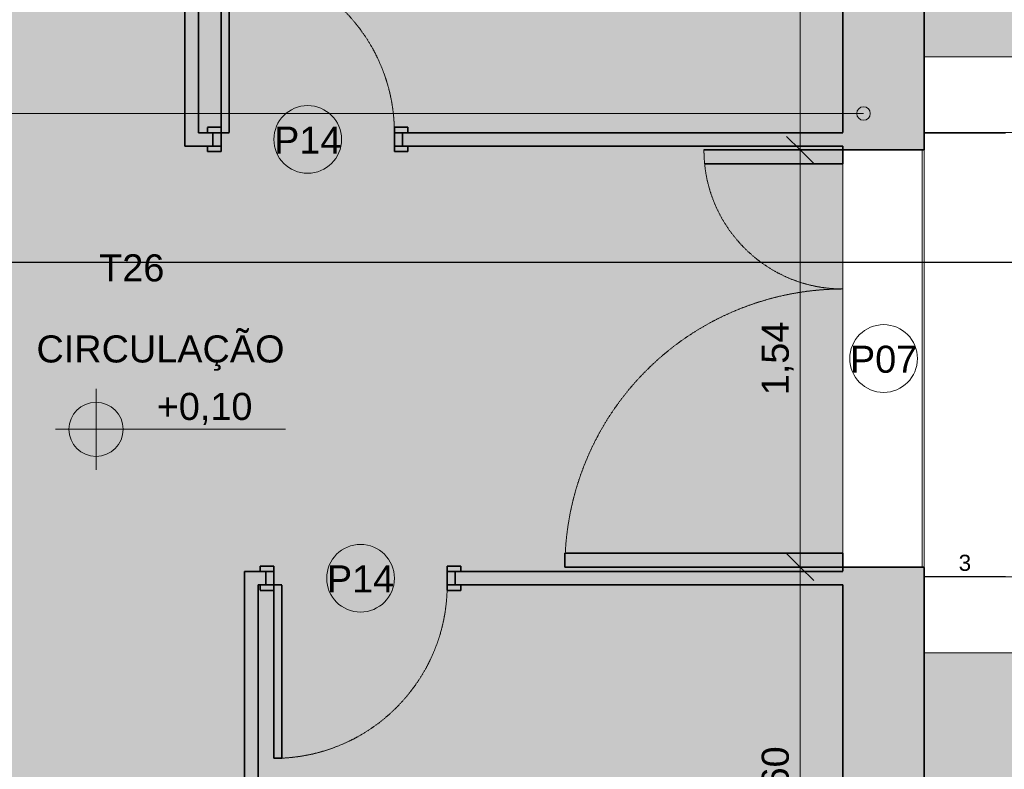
# Model space of a CAD drawing. Header units: millimetres. Extents: x -34717 to 9622, y -21919 to 4394.
# Tile 21 of 67: x -16101 to -12465, y -10604 to -7836. Entities that reach past the tile are written whole.
import ezdxf

# ---------------------------------------------------------------- set-up
doc = ezdxf.new("R2010")
doc.units = ezdxf.units.MM
doc.linetypes.add('_Tracejado médio', pattern=[4, 3, -1])
for name, color, linetype, lineweight in [('A-ANNO-DIMS', 211, 'Continuous', 9), ('A-ANNO-DIMS-50', 211, 'Continuous', 9), ('A-DOOR', 31, 'Continuous', 25), ('A-DOOR-FRAM', 31, 'Continuous', 25), ('A-DOOR-HDLN', 31, 'Continuous', 25), ('A-DOOR-IDEN', 31, 'Continuous', 9), ('A-FLOR', 192, 'Continuous', 25), ('A-FLOR-PATT', 8, 'Continuous', 25), ('A-GENM', 13, 'Continuous', 25), ('A-WALL', 113, 'Continuous', 25), ('A-WALL-PATT', 111, 'Continuous', 25), ('G-ANNO-DIMS', 111, 'Continuous', 9), ('G-ANNO-SYMB', 111, 'Continuous', 9), ('G-ANNO-TEXT', 231, 'Continuous', 9), ('I-WALL', 2, 'Continuous', 25), ('S-STRS', 31, 'Continuous', 25), ('S-STRS-ANNO', 31, 'Continuous', 18)]:
    doc.layers.add(name, color=color, linetype=linetype, lineweight=lineweight)
doc.styles.add('Arial_1', font='arial.ttf', dxfattribs={"height": 59.53125})
doc.styles.add('Arial_4', font='arial.ttf', dxfattribs={"height": 100})
doc.dimstyles.new('Diagonal_-_2_0mm_Arial', dxfattribs={"dimscale": 304.8, "dimtxt": 102.02594, "dimasz": 0.328084, "dimexe": 0.246063, "dimexo": 0.0625, "dimgap": 0.024606, "dimtad": 1, "dimlfac": 0.001, "dimrnd": 0.01, "dimzin": 0, "dimdsep": 46, "dimtxsty": 'Arial_4', "dimblk1": 'OBLIQUE', "dimblk2": 'OBLIQUE', "dimsah": 1, "dimcen": 0.09, "dimdle": 0.246063, "dimadec": 0, "dimazin": 0, "dimtfac": 1, "dimtdec": 4, "dimtix": 1, "dimtmove": 0, "dimatfit": 3, "dimfxl": 0.492126, "dimfxlon": 1, "dimtvp": 1, "dimtolj": 1, "dimtzin": 0, "dimarcsym": 2})

# ---------------------------------------------------------------- blocks, each defined once
blk = doc.blocks.new('PORTA - Simples - 0_70 x 2_10-3911891-PLANTA TÉRREO - MANTER _ DEMOLIR')
at = {"layer": 'A-DOOR-FRAM', "linetype": '_Tracejado médio', "lineweight": 18}
h = blk.add_hatch(color=21, dxfattribs=at)
h.paths.add_polyline_path([(380, 45), (350, 45), (350, 25), (400, 25), (400, 45)], flags=0)
h.paths.add_polyline_path([(-320, 45), (-340, 45), (-340, 25), (-290, 25), (-290, 45)], flags=0)
h = blk.add_hatch(color=21, dxfattribs=at)
h.paths.add_polyline_path([(-320, 25), (-320, -25), (-290, -25), (-290, 25)], flags=0)
h.paths.add_polyline_path([(380, 25), (350, 25), (350, -25), (380, -25)], flags=0)
h = blk.add_hatch(color=21, dxfattribs=at)
h.paths.add_polyline_path([(-320, -25), (-340, -25), (-340, -45), (-290, -45), (-290, -25)], flags=0)
h.paths.add_polyline_path([(400, -25), (350, -25), (350, -45), (400, -45)], flags=0)
at = {"layer": 'A-DOOR', "color": 30, "linetype": '_Tracejado médio', "lineweight": 35}
for p, q in [((350, 665), (320, 665)), ((320, 665), (320, 25)), ((350, 45), (350, 665)), ((320, 25), (350, 25))]:
    blk.add_line(p, q, dxfattribs=at)
at = {"layer": 'A-DOOR-FRAM', "color": 30, "linetype": '_Tracejado médio', "lineweight": 35}
for p, q in [((-290, 45), (-340, 45)), ((-340, 45), (-340, 25)), ((-290, 25), (-290, 45)), ((400, 45), (350, 45)), ((350, 45), (350, 25)), ((400, 25), (400, 45)), ((-290, 25), (-320, 25)), ((-320, 25), (-290, 25)), ((-290, -25), (-290, 25)), ((380, 25), (350, 25)), ((350, 25), (350, -25)), ((350, 25), (380, 25)), ((-340, -25), (-340, -45)), ((-320, -25), (-290, -25)), ((-290, -25), (-320, -25)), ((-290, -45), (-290, -25)), ((350, -25), (380, -25)), ((380, -25), (350, -25)), ((350, -25), (350, -45)), ((400, -45), (400, -25)), ((-340, -45), (-290, -45)), ((350, -45), (400, -45))]:
    blk.add_line(p, q, dxfattribs=at)
at = {"layer": 'A-DOOR-HDLN', "color": 40, "linetype": '_Tracejado médio', "lineweight": 18}
blk.add_arc((350, 25), 640, 90.1997, 180, dxfattribs=at)
blk = doc.blocks.new('PORTA - Simples - 0_70 x 2_10-3911888-PLANTA TÉRREO - MANTER _ DEMOLIR')
at = {"layer": 'A-DOOR-FRAM', "linetype": '_Tracejado médio', "lineweight": 18}
h = blk.add_hatch(color=21, dxfattribs=at)
h.paths.add_polyline_path([(-320, 45), (-340, 45), (-340, 25), (-290, 25), (-290, 45)], flags=0)
h.paths.add_polyline_path([(400, 45), (350, 45), (350, 25), (400, 25)], flags=0)
h = blk.add_hatch(color=21, dxfattribs=at)
h.paths.add_polyline_path([(-320, 25), (-320, -25), (-290, -25), (-290, 25)], flags=0)
h.paths.add_polyline_path([(350, 25), (350, -25), (380, -25), (380, 25)], flags=0)
h = blk.add_hatch(color=21, dxfattribs=at)
h.paths.add_polyline_path([(-320, -25), (-340, -25), (-340, -45), (-290, -45), (-290, -25)], flags=0)
h.paths.add_polyline_path([(380, -25), (350, -25), (350, -45), (400, -45), (400, -25)], flags=0)
at = {"layer": 'A-DOOR', "color": 30, "linetype": '_Tracejado médio', "lineweight": 35}
for p, q in [((320, -25), (350, -25)), ((320, -665), (320, -25)), ((350, -45), (350, -665)), ((350, -665), (320, -665))]:
    blk.add_line(p, q, dxfattribs=at)
at = {"layer": 'A-DOOR-FRAM', "color": 30, "linetype": '_Tracejado médio', "lineweight": 35}
for p, q in [((-340, 25), (-340, 45)), ((-340, 45), (-290, 45)), ((-290, 45), (-290, 25)), ((350, 25), (350, 45)), ((350, 45), (400, 45)), ((400, 45), (400, 25)), ((-320, 25), (-290, 25)), ((-290, 25), (-320, 25)), ((-290, 25), (-290, -25)), ((350, -25), (350, 25)), ((350, 25), (380, 25)), ((380, 25), (350, 25)), ((-340, -45), (-340, -25)), ((-290, -25), (-320, -25)), ((-320, -25), (-290, -25)), ((-290, -25), (-290, -45)), ((380, -25), (350, -25)), ((350, -25), (380, -25)), ((350, -45), (350, -25)), ((400, -25), (400, -45)), ((-290, -45), (-340, -45)), ((400, -45), (350, -45))]:
    blk.add_line(p, q, dxfattribs=at)
at = {"layer": 'A-DOOR-HDLN', "color": 40, "linetype": '_Tracejado médio', "lineweight": 18}
blk.add_arc((350, -25), 640, 180, 269.8003, dxfattribs=at)
blk = doc.blocks.new('Double_Flush_-_Unequal_2422 - 1_54-4025860-PLANTA TÉRREO - MANTER _ DEMOLIR')
at = {"layer": 'A-DOOR', "color": 30, "linetype": '_Tracejado médio', "lineweight": 35}
for p, q in [((-1066.8, 1176.7), (-1016, 1176.7)), ((-1066.8, 150), (-1066.8, 1176.7)), ((-1016, 150), (-1016, 1176.7)), ((422.4, 150), (422.4, 660.8)), ((473.2, 150), (473.2, 663.3)), ((-1066.8, 150), (-1016, 150)), ((473.2, 150), (422.4, 150))]:
    blk.add_line(p, q, dxfattribs=at)
at = {"layer": 'A-DOOR-HDLN', "color": 40, "linetype": '_Tracejado médio', "lineweight": 18}
for centre, radius, start, end in [((-1066.8, 150), 1026.7, 0, 90), ((473.2, 150), 513.3, 90, 180)]:
    blk.add_arc(centre, radius, start, end, dxfattribs=at)
blk = doc.blocks.new('Generic Models 2 - Generic Models 2-3017803-PLANTA TÉRREO - MANTER _ DEMOLIR')
at = {"layer": 'A-GENM', "lineweight": 18}
for p, q in [((-11381.2, -7913.5), (-11781.1, -7913.5)), ((-11781.1, -7913.5), (-11781.1, -8313.5)), ((-11781, -7913.5), (-11381.1, -7913.5)), ((-11381.2, -8313.5), (-11381.2, -7913.5)), ((-11381.1, -7913.5), (-11381.1, -8313.4)), ((-12761.1, -7973.4), (-11781.1, -7973.4)), ((-11781.1, -8253.4), (-12761.1, -8253.4)), ((-11781.1, -8313.5), (-11381.2, -8313.5)), ((-11381.2, -9833.5), (-11781.1, -9833.5)), ((-11781.1, -9833.5), (-11781.1, -10233.4)), ((-11381.2, -10233.4), (-11381.2, -9833.5)), ((-11381.1, -9833.5), (-11381.1, -10233.5)), ((-12761.1, -9893.5), (-11781.1, -9893.5)), ((-11781.1, -10173.5), (-12761.1, -10173.5)), ((-11781.1, -10233.4), (-11381.2, -10233.4)), ((-11381.1, -10233.5), (-11781, -10233.5))]:
    blk.add_line(p, q, dxfattribs=at)
blk = doc.blocks.new('DIMBLOCK70-PLANTA TÉRREO - MANTER _ DEMOLIR')
at = {"layer": 'A-ANNO-DIMS-50'}
for p, q in [((-13219.1, -9932.4), (-13219.1, -8242.4)), ((-13369.1, -8317.4), (-13144.1, -8317.4)), ((-13219.1, -8317.4), (-13369.1, -8317.4)), ((-13369.1, -9857.4), (-13144.1, -9857.4)), ((-13219.1, -9857.4), (-13369.1, -9857.4))]:
    blk.add_line(p, q, dxfattribs=at)
at = {"layer": 'A-ANNO-DIMS-50', "lineweight": 18}
for p, q in [((-13219.1, -8317.4), (-13269.1, -8267.4)), ((-13219.1, -8317.4), (-13169.1, -8367.4)), ((-13219.1, -9857.4), (-13269.1, -9807.4)), ((-13219.1, -9857.4), (-13169.1, -9907.4))]:
    blk.add_line(p, q, dxfattribs=at)
at = {"layer": 'A-ANNO-DIMS-50', "color": 0, "insert": (-13361.2, -9223.1), "char_height": 100, "width": 325.653, "attachment_point": 1, "rotation": 90, "line_spacing_factor": 0.941778, "style": 'Arial_4'}
blk.add_mtext('1,54', dxfattribs=at)
blk = doc.blocks.new('_Oblique')
at = {"color": 0, "linetype": 'ByBlock', "lineweight": -2}
blk.add_line((-0.5, -0.5), (0.5, 0.5), dxfattribs=at)
blk = doc.blocks.new('TAG-Porta - Ref_ Porta-2416850-PLANTA TÉRREO - MANTER _ DEMOLIR')
at = {"layer": 'A-DOOR-IDEN'}
blk.add_circle((0, 0), 2.5, dxfattribs=at)
blk = doc.blocks.new('Spot Elevations - Spot elevation - Planta-10655-PLANTA TÉRREO - MANTER _ DEMOLIR')
at = {"layer": 'G-ANNO-DIMS'}
h = blk.add_hatch(color=256, dxfattribs=at)
edge = h.paths.add_edge_path(flags=0)
edge.add_line((0, 0), (-2, 0))
edge.add_arc((0, 0), 2, 90, 180, ccw=False)
edge.add_line((0, 2), (0, 0))
h = blk.add_hatch(color=256, dxfattribs=at)
edge = h.paths.add_edge_path(flags=0)
edge.add_line((0, 0), (2, 0))
edge.add_arc((0, 0), 2, 270, 360, ccw=False)
edge.add_line((0, -2), (0, 0))
for p, q in [((0, -3), (0, 3)), ((-3, 0), (14, 0))]:
    blk.add_line(p, q, dxfattribs=at)
blk.add_circle((0, 0), 2, dxfattribs=at)
blk = doc.blocks.new('DIMBLOCK202-PLANTA TÉRREO - MANTER _ DEMOLIR')
at = {"layer": 'A-ANNO-DIMS-50', "lineweight": 18}
for p, q in [((-13219.1, -9857.4), (-13269.1, -9807.4)), ((-13219.1, -9857.4), (-13169.1, -9907.4)), ((-13219.1, -11453.5), (-13269.1, -11403.5)), ((-13219.1, -11453.5), (-13169.1, -11503.5))]:
    blk.add_line(p, q, dxfattribs=at)
at = {"layer": 'A-ANNO-DIMS-50'}
for p, q in [((-13219.1, -11453.5), (-13219.1, -9782.4)), ((-13369.1, -9857.4), (-13144.1, -9857.4)), ((-13219.1, -9857.4), (-13369.1, -9857.4)), ((-13069.1, -11453.5), (-13294.1, -11453.5)), ((-13219.1, -11453.5), (-13069.1, -11453.5))]:
    blk.add_line(p, q, dxfattribs=at)
at = {"layer": 'A-ANNO-DIMS-50', "color": 0, "insert": (-13361.2, -10791.1), "char_height": 100, "width": 325.653, "attachment_point": 1, "rotation": 90, "line_spacing_factor": 0.941778, "style": 'Arial_4'}
blk.add_mtext('1,60', dxfattribs=at)
blk = doc.blocks.new('DIMBLOCK203-PLANTA TÉRREO - MANTER _ DEMOLIR')
at = {"layer": 'A-ANNO-DIMS-50', "lineweight": 18}
for p, q in [((-13219.1, -6593.5), (-13269.1, -6543.5)), ((-13219.1, -6593.5), (-13169.1, -6643.5)), ((-13219.1, -8317.4), (-13269.1, -8267.4)), ((-13219.1, -8317.4), (-13169.1, -8367.4))]:
    blk.add_line(p, q, dxfattribs=at)
at = {"layer": 'A-ANNO-DIMS-50'}
for p, q in [((-13069.1, -6593.5), (-13294.1, -6593.5)), ((-13219.1, -8392.4), (-13219.1, -6593.5)), ((-13219.1, -6593.5), (-13069.1, -6593.5)), ((-13369.1, -8317.4), (-13144.1, -8317.4)), ((-13219.1, -8317.4), (-13369.1, -8317.4))]:
    blk.add_line(p, q, dxfattribs=at)
at = {"layer": 'A-ANNO-DIMS-50', "color": 0, "insert": (-13361.2, -7591.1), "char_height": 100, "width": 325.653, "attachment_point": 1, "rotation": 90, "line_spacing_factor": 0.941778, "style": 'Arial_4'}
blk.add_mtext('1,72', dxfattribs=at)

msp = doc.modelspace()

# ---------------------------------------------------------------- hatches: boundary and pattern name
at = {"layer": 'A-FLOR-PATT'}
h = msp.add_hatch(color=254, dxfattribs=at)
h.paths.add_polyline_path([(-13081.874, -17998.492), (-10621.115, -17998.492), (-10621.115, -16503.492), (-12051.115, -16503.492), (-12051.115, -16523.492), (-12101.115, -16523.492), (-12101.115, -16433.492), (-12051.115, -16433.492), (-12051.115, -16453.492), (-10621.115, -16453.492), (-10621.115, -15403.492), (-12801.115, -15403.492), (-12801.115, -16453.492), (-12791.115, -16453.492), (-12791.115, -16433.492), (-12741.115, -16433.492), (-12741.115, -16523.492), (-12791.115, -16523.492), (-12791.115, -16503.492), (-12851.115, -16503.492), (-12851.115, -16523.492), (-12901.115, -16523.492), (-12901.115, -16433.492), (-12851.115, -16433.492), (-12851.115, -12303.492), (-14526.115, -12303.492), (-14526.115, -16453.492), (-13591.115, -16453.492), (-13591.115, -16433.492), (-13541.115, -16433.492), (-13541.115, -16523.492), (-13591.115, -16523.492), (-13591.115, -16503.492), (-15251.115, -16503.492), (-15251.115, -12303.492), (-17066.115, -12303.492), (-17066.115, -14792.136), (-17691.115, -14792.136), (-17691.115, -17998.492), (-14346.603, -17998.492)], flags=0)
h.paths.add_polyline_path([(-26993.895, -17998.492), (-22181.115, -17998.492), (-22181.115, -16118.492), (-23291.115, -16118.492), (-23291.115, -16138.492), (-23341.115, -16138.492), (-23341.115, -16048.492), (-23291.115, -16048.492), (-23291.115, -16068.492), (-22181.115, -16068.492), (-22181.115, -12303.492), (-24051.115, -12303.492), (-24051.115, -16068.492), (-24031.115, -16068.492), (-24031.115, -16048.492), (-23981.115, -16048.492), (-23981.115, -16138.492), (-24031.115, -16138.492), (-24031.115, -16118.492), (-24079.615, -16118.492), (-24079.615, -16138.492), (-24129.615, -16138.492), (-24129.615, -16048.492), (-24101.115, -16048.492), (-24101.115, -12303.492), (-27281.115, -12303.492), (-27281.115, -16068.492), (-24819.615, -16068.492), (-24819.615, -16048.492), (-24769.615, -16048.492), (-24769.615, -16138.492), (-24819.615, -16138.492), (-24819.615, -16118.492), (-27281.115, -16118.492), (-27281.115, -16115.021), (-27481.115, -16115.384), (-27481.115, -16145.021), (-27581.115, -16145.021), (-27581.115, -17205.021), (-27481.115, -17205.021), (-27481.115, -17235.021), (-27281.115, -17235.021), (-27281.115, -17998.492)], flags=0)
h.paths.add_polyline_path([(-27631.115, -17998.492), (-27631.115, -12928.492), (-29721.115, -12928.492), (-29721.115, -17998.492), (-28258.624, -17998.492)], flags=0)
h.paths.add_polyline_path([(-6771.115, -17998.492), (-6771.115, -16603.492), (-7891.115, -16603.492), (-7891.115, -16453.492), (-7921.115, -16453.492), (-7921.115, -16353.492), (-9051.115, -16353.492), (-9051.115, -16453.492), (-9081.115, -16453.492), (-9081.115, -16603.492), (-10471.115, -16603.492), (-10471.115, -16633.492), (-10571.115, -16633.492), (-10571.115, -17923.492), (-10471.115, -17923.492), (-10471.115, -17953.492), (-10271.115, -17953.492), (-10271.115, -17998.492), (-7908.579, -17998.492)], flags=0)
h.paths.add_polyline_path([(-18041.115, -17998.492), (-18041.115, -17883.366), (-17841.115, -17883.003), (-17841.115, -17853.366), (-17741.115, -17853.366), (-17741.115, -16633.366), (-17841.115, -16633.366), (-17841.115, -16603.366), (-18041.115, -16603.366), (-18041.115, -14893.492), (-20173.538, -14893.492), (-20173.538, -14913.492), (-20223.538, -14913.492), (-20223.538, -14823.492), (-20173.538, -14823.492), (-20173.538, -14843.492), (-18041.115, -14843.492), (-18041.115, -12303.492), (-21831.115, -12303.492), (-21831.115, -14843.492), (-20890.538, -14843.492), (-20890.538, -14823.492), (-20840.538, -14823.492), (-20840.538, -14913.492), (-20890.538, -14913.492), (-20890.538, -14893.492), (-21831.115, -14893.492), (-21831.115, -16613.366), (-22031.115, -16613.728), (-22031.115, -16643.366), (-22131.115, -16643.366), (-22131.115, -17863.366), (-22031.115, -17863.366), (-22031.115, -17893.366), (-21831.115, -17893.366), (-21831.115, -17998.492), (-18140.791, -17998.492)], flags=0)
h.paths.add_polyline_path([(-10621.115, -15353.492), (-10621.115, -12303.492), (-12801.115, -12303.492), (-12801.115, -15353.492), (-11330.417, -15353.492)], flags=0)
h.paths.add_polyline_path([(-15611.332, -12253.492), (-15396.115, -12253.492), (-15396.115, -12153.492), (-15366.115, -12153.492), (-15366.115, -11953.492), (-15271.115, -11953.492), (-15271.115, -9873.492), (-15212.615, -9873.492), (-15212.615, -9853.492), (-15162.615, -9853.492), (-15162.615, -9943.492), (-15212.615, -9943.492), (-15212.615, -9923.492), (-15221.115, -9923.492), (-15221.115, -11953.492), (-13061.115, -11953.492), (-13061.115, -9923.492), (-14472.615, -9923.492), (-14472.615, -9943.492), (-14522.615, -9943.492), (-14522.615, -9853.492), (-14472.615, -9853.492), (-14472.615, -9873.492), (-13061.115, -9873.492), (-13061.115, -8303.492), (-14667.615, -8303.492), (-14667.615, -8323.492), (-14717.615, -8323.492), (-14717.615, -8233.492), (-14667.615, -8233.492), (-14667.615, -8253.492), (-13061.115, -8253.492), (-13061.115, -6093.492), (-15441.115, -6093.492), (-15441.115, -8253.492), (-15407.615, -8253.492), (-15407.615, -8233.492), (-15357.615, -8233.492), (-15357.615, -8323.492), (-15407.615, -8323.492), (-15407.615, -8303.492), (-15491.115, -8303.492), (-15491.115, -6113.492), (-15531.115, -6113.492), (-15531.115, -5753.492), (-15461.115, -5753.492), (-15461.115, -5773.492), (-12811.115, -5773.492), (-12811.115, -4113.492), (-11883.115, -4113.492), (-11883.115, -4093.492), (-11833.115, -4093.492), (-11833.115, -4183.492), (-11883.115, -4183.492), (-11883.115, -4163.492), (-12761.115, -4163.492), (-12761.115, -5773.492), (-10351.115, -5773.492), (-10351.115, -4163.492), (-11166.115, -4163.492), (-11166.115, -4183.492), (-11216.115, -4183.492), (-11216.115, -4093.492), (-11166.115, -4093.492), (-11166.115, -4113.492), (-10351.115, -4113.492), (-10351.115, -2259.153), (-10976.115, -2259.153), (-10976.115, -868.492), (-14966.115, -868.492), (-14966.115, -2868.492), (-16346.115, -2868.492), (-16346.115, -868.492), (-18131.115, -868.492), (-18131.115, -2868.492), (-19234.115, -2868.492), (-19234.115, -2888.492), (-19284.115, -2888.492), (-19284.115, -2798.492), (-19234.115, -2798.492), (-19234.115, -2818.492), (-18181.115, -2818.492), (-18181.115, -868.492), (-19981.115, -868.492), (-19981.115, -2818.492), (-19951.115, -2818.492), (-19951.115, -2798.492), (-19901.115, -2798.492), (-19901.115, -2888.492), (-19951.115, -2888.492), (-19951.115, -2868.492), (-20031.115, -2868.492), (-20031.115, -1568.492), (-20931.115, -1568.492), (-20931.115, -5073.492), (-16426.115, -5073.492), (-16426.115, -5773.492), (-16421.115, -5773.492), (-16421.115, -5753.492), (-16351.115, -5753.492), (-16351.115, -6113.492), (-16421.115, -6113.492), (-16421.115, -6093.492), (-16551.115, -6093.492), (-16551.115, -8283.366), (-16531.115, -8283.366), (-16531.115, -8333.366), (-16621.115, -8333.366), (-16621.115, -8283.366), (-16601.115, -8283.366), (-16601.115, -6093.492), (-18846.115, -6093.492), (-18846.115, -11953.492), (-16601.115, -11953.492), (-16601.115, -9824.888), (-16621.115, -9824.888), (-16621.115, -9774.888), (-16531.115, -9774.888), (-16531.115, -9824.888), (-16551.115, -9824.888), (-16551.115, -11953.492), (-16526.115, -11953.492), (-16525.753, -12153.492), (-16496.115, -12153.492), (-16496.115, -12253.492)], flags=0)
h.paths.add_polyline_path([(-16601.115, -9134.888), (-16621.115, -9134.888), (-16621.115, -9084.888), (-16601.115, -9084.888), (-16601.115, -9083.492), (-18806.115, -9083.492), (-18806.115, -9033.492), (-16601.115, -9033.492), (-16601.115, -9023.366), (-16621.115, -9023.366), (-16621.115, -8973.366), (-16531.115, -8973.366), (-16531.115, -9023.366), (-16551.115, -9023.366), (-16551.115, -9084.888), (-16531.115, -9084.888), (-16531.115, -9134.888), (-16551.115, -9134.888)], flags=0)
at = {"layer": 'A-FLOR-PATT', "lineweight": 18}
h = msp.add_hatch(color=41, dxfattribs=at)
h.paths.add_polyline_path([(-10489.41, -11582.492), (-10489.41, -11582.488), (-10489.41, -11577.529)], flags=0)
h.paths.add_polyline_path([(-10448.943, -11582.492), (-10448.943, -11582.494), (-10448.346, -11582.493)], flags=0)
h.paths.add_polyline_path([(-10370.729, -11633.492), (-10370.896, -11632.492), (-10368.769, -11632.744)], flags=0)
h.paths.add_polyline_path([(-6934.808, -11953.492), (-6829.796, -11953.492), (-6832.316, -11951.579), (-6834.721, -11948.051), (-6835.909, -11943.959), (-6836.065, -11933.059), (-6835.909, -10402.772), (-6834.721, -10398.68), (-6832.316, -10395.152), (-6828.588, -10392.322), (-6823.599, -10390.285), (-6817.625, -10389.073), (-6811.115, -10388.673), (-6771.115, -10388.673), (-6771.115, -8923.464), (-6817.625, -8923.064), (-6823.599, -8921.852), (-6828.588, -8919.815), (-6832.316, -8916.984), (-6834.721, -8913.457), (-6835.909, -8909.364), (-6836.065, -8898.464), (-6835.909, -7368.178), (-6834.721, -7364.086), (-6832.316, -7360.558), (-6828.588, -7357.728), (-6823.599, -7355.691), (-6817.625, -7354.478), (-6811.115, -7354.078), (-6771.115, -7354.078), (-6771.115, -6093.492), (-7488.967, -6093.492), (-7488.967, -7053.492), (-9281.115, -7053.492), (-9281.115, -6093.492), (-12761.115, -6093.492), (-12761.115, -7973.441), (-11781.115, -7973.441), (-11781.013, -7913.492), (-11381.115, -7913.492), (-11381.217, -8313.492), (-11781.115, -8313.492), (-11781.115, -8253.441), (-12761.115, -8253.492), (-12761.115, -8254.758), (-11861.115, -8254.758), (-11861.115, -9892.324), (-12761.115, -9892.324), (-12761.115, -9893.543), (-11781.115, -9893.543), (-11781.115, -9833.492), (-11381.115, -9833.543), (-11381.217, -10233.492), (-11781.115, -10233.441), (-11781.115, -10173.543), (-12761.115, -10173.543), (-12761.115, -11888.542), (-11329.693, -11888.698), (-11325.6, -11889.886), (-11322.073, -11892.291), (-11319.243, -11896.019), (-11317.205, -11901.008), (-11315.993, -11906.982), (-11315.593, -11913.492), (-11315.593, -11953.492), (-11196.115, -11953.492), (-11196.115, -11633.492), (-10860.822, -11633.492), (-10860.289, -11632.51), (-10858.707, -11632.778), (-10858.369, -11632.778), (-10857.115, -11632.496), (-10857.417, -11626.349), (-10860.822, -11626.349), (-10860.289, -11625.367), (-10858.707, -11625.635), (-10858.369, -11625.635), (-10857.115, -11625.353), (-10857.417, -11619.206), (-10860.822, -11619.206), (-10860.289, -11618.224), (-10858.707, -11618.493), (-10858.369, -11618.493), (-10857.115, -11618.21), (-10857.417, -11612.063), (-10860.822, -11612.063), (-10860.289, -11611.081), (-10858.707, -11611.35), (-10858.369, -11611.35), (-10857.115, -11611.067), (-10857.417, -11604.92), (-10860.822, -11604.92), (-10860.289, -11603.939), (-10858.707, -11604.207), (-10858.369, -11604.207), (-10857.115, -11603.924), (-10857.417, -11597.777), (-10860.822, -11597.777), (-10860.289, -11596.796), (-10858.695, -11597.107), (-10858.369, -11597.064), (-10857.115, -11596.782), (-10857.417, -11590.634), (-10860.822, -11590.634), (-10860.289, -11589.653), (-10858.707, -11589.921), (-10858.369, -11589.921), (-10857.115, -11589.639), (-10856.57, -11585.492), (-10856.115, -11585.492), (-10856.57, -11583.492), (-10860.822, -11583.492), (-10860.289, -11582.51), (-10858.707, -11582.778), (-10858.369, -11582.778), (-10848.979, -11582.51), (-10848.845, -11582.706), (-10804.481, -11582.494), (-10541.944, -11582.492), (-10371.983, -11582.619), (-10372.059, -11583.492), (-10376.115, -11583.55), (-10375.569, -11585.492), (-10375.115, -11585.492), (-10374.962, -11589.754), (-10371.983, -11589.762), (-10372.059, -11590.634), (-10375.115, -11590.634), (-10374.962, -11596.897), (-10371.85, -11597.107), (-10372.059, -11597.777), (-10375.115, -11597.777), (-10374.962, -11604.04), (-10371.983, -11604.048), (-10372.059, -11604.92), (-10375.115, -11604.92), (-10374.962, -11611.183), (-10371.983, -11611.191), (-10372.059, -11612.063), (-10375.115, -11612.063), (-10374.962, -11618.325), (-10371.983, -11618.334), (-10372.059, -11619.206), (-10375.115, -11619.206), (-10374.962, -11625.468), (-10371.983, -11625.477), (-10372.059, -11626.349), (-10375.115, -11626.349), (-10374.962, -11632.611), (-10371.983, -11632.619), (-10370.729, -11633.492), (-10326.115, -11633.492), (-10326.115, -11953.492), (-9274.501, -11953.492), (-9274.101, -11906.982), (-9272.888, -11901.008), (-9270.851, -11896.019), (-9268.021, -11892.291), (-9264.493, -11889.886), (-9260.401, -11888.698), (-9249.501, -11888.542), (-9056.115, -11888.542), (-9056.115, -11053.492), (-7859.808, -11053.492), (-7859.808, -11888.542), (-7719.215, -11888.698), (-7715.123, -11889.886), (-7711.595, -11892.291), (-7708.765, -11896.019), (-7706.727, -11901.008), (-7705.515, -11906.982), (-7705.115, -11913.492), (-7705.115, -11953.492), (-7460.931, -11953.321), (-7462.137, -11952.822), (-7464.467, -11949.786), (-7464.637, -11948.492), (-7464.637, -11517.28), (-7463.568, -11507.529), (-7460.411, -11498.241), (-7455.317, -11489.858), (-7448.527, -11482.778), (-7440.364, -11477.338), (-7431.216, -11473.796), (-7354.997, -11457.002), (-7277.61, -11446.876), (-7199.637, -11443.492), (-7121.664, -11446.876), (-7044.277, -11457.002), (-6968.058, -11473.796), (-6958.91, -11477.338), (-6950.748, -11482.778), (-6943.958, -11489.858), (-6938.863, -11498.241), (-6935.706, -11507.529), (-6934.637, -11517.28), (-6934.808, -11949.786), (-6937.137, -11952.822), (-6937.651, -11953.492)], flags=0)
h.paths.add_polyline_path([(-10861.501, -11633.492), (-10862.955, -11632.636), (-10861.429, -11632.636)], flags=0)
h.paths.add_polyline_path([(-10370.729, -11626.349), (-10370.896, -11625.349), (-10368.769, -11625.601)], flags=0)
h.paths.add_polyline_path([(-10861.501, -11626.349), (-10862.955, -11625.493), (-10861.417, -11625.349), (-10861.453, -11625.773)], flags=0)
h.paths.add_polyline_path([(-10370.729, -11619.206), (-10370.896, -11618.206), (-10368.769, -11618.459)], flags=0)
h.paths.add_polyline_path([(-10861.501, -11619.206), (-10862.955, -11618.35), (-10861.417, -11618.206), (-10861.453, -11618.63)], flags=0)
h.paths.add_polyline_path([(-10861.501, -11612.063), (-10862.955, -11611.208), (-10861.429, -11611.208)], flags=0)
h.paths.add_polyline_path([(-10370.729, -11612.063), (-10370.896, -11611.063), (-10368.769, -11611.316)], flags=0)
h.paths.add_polyline_path([(-10861.501, -11604.92), (-10862.955, -11604.065), (-10861.417, -11603.921), (-10861.453, -11604.345)], flags=0)
h.paths.add_polyline_path([(-10370.729, -11604.92), (-10370.896, -11603.92), (-10368.769, -11604.173)], flags=0)
h.paths.add_polyline_path([(-10370.729, -11597.777), (-10370.896, -11596.777), (-10368.971, -11597.107)], flags=0)
h.paths.add_polyline_path([(-10861.501, -11597.777), (-10862.955, -11596.922), (-10861.453, -11597.202)], flags=0)
h.paths.add_polyline_path([(-10370.729, -11590.634), (-10370.896, -11589.635), (-10368.769, -11589.887)], flags=0)
h.paths.add_polyline_path([(-10861.501, -11590.634), (-10862.955, -11589.779), (-10861.417, -11589.635), (-10861.453, -11590.059)], flags=0)
h.paths.add_polyline_path([(-10615.115, -11585.492), (-10595.609, -11585.492), (-10596.171, -11583.492), (-10615.115, -11583.996), (-10615.115, -11584.895)], flags=0)
h.paths.add_polyline_path([(-10617.115, -11585.492), (-10617.115, -11583.492), (-10636.621, -11583.855), (-10636.621, -11585.492), (-10631.461, -11585.492)], flags=0)
h.paths.add_polyline_path([(-10861.501, -11583.492), (-10862.955, -11582.636), (-10861.429, -11582.636)], flags=0)
h.paths.add_polyline_path([(-10370.729, -11583.492), (-10370.896, -11582.492), (-10368.769, -11582.744)], flags=0)
at = {"layer": 'A-WALL-PATT', "lineweight": 18}
for points in [[(-15441.115, -8303.492), (-15441.115, -6093.492), (-15491.115, -6093.492), (-15491.115, -8303.492)], [(-15271.115, -11953.492), (-15221.115, -11953.492), (-15221.115, -9873.492), (-15271.115, -9873.492), (-15271.115, -10986.484)]]:
    msp.add_hatch(color=21, dxfattribs=at).paths.add_polyline_path(points, flags=0)
h = msp.add_hatch(color=21, dxfattribs=at)
h.paths.add_polyline_path([(-13061.115, -11453.492), (-12761.115, -11453.492), (-12761.115, -9857.366), (-13061.115, -9857.366), (-13061.115, -10986.484)], flags=0)
h.paths.add_polyline_path([(-13061.115, -8317.366), (-12761.115, -8317.366), (-12761.115, -6593.492), (-13061.115, -6593.492), (-13061.115, -8303.492)], flags=0)
h = msp.add_hatch(color=21, dxfattribs=at)
h.paths.add_polyline_path([(-13061.115, -8303.492), (-13061.115, -8253.492), (-14687.615, -8253.492), (-14687.615, -8303.492), (-13081.874, -8303.492)], flags=0)
h.paths.add_polyline_path([(-15441.115, -8303.492), (-15387.615, -8303.492), (-15387.615, -8253.492), (-15441.115, -8253.492)], flags=0)
h = msp.add_hatch(color=21, dxfattribs=at)
h.paths.add_polyline_path([(-13061.115, -9923.492), (-13061.115, -9873.492), (-14492.615, -9873.492), (-14492.615, -9923.492), (-13081.874, -9923.492)], flags=0)
h.paths.add_polyline_path([(-15192.615, -9923.492), (-15192.615, -9873.492), (-15221.115, -9873.492), (-15221.115, -9923.492)], flags=0)
at = {"layer": 'G-ANNO-TEXT'}
h = msp.add_hatch(color=7, dxfattribs=at)
edge = h.paths.add_edge_path(flags=0)
edge.add_arc((-12985.115, -8182.618), 25, 0, 360)

# ---------------------------------------------------------------- linework, layer by layer
at = {"layer": 'A-FLOR', "color": 40, "linetype": '_Tracejado médio', "lineweight": 18}
msp.add_line((-13061.115, -9857.366), (-13061.115, -8317.366), dxfattribs=at)
at = {"layer": 'A-WALL', "color": 30, "linetype": '_Tracejado médio', "lineweight": 35}
for p, q in [((-13061.115, -6593.492), (-13061.115, -8253.492)), ((-12761.115, -8317.366), (-12761.115, -6593.492)), ((-13061.115, -8303.492), (-13061.115, -8317.366)), ((-13061.115, -8317.366), (-12761.115, -8317.366)), ((-13061.115, -9857.366), (-13061.115, -9873.492)), ((-12761.115, -9857.366), (-13061.115, -9857.366)), ((-12761.115, -11453.492), (-12761.115, -9857.366)), ((-13061.115, -9923.492), (-13061.115, -11453.492))]:
    msp.add_line(p, q, dxfattribs=at)
at = {"layer": 'A-WALL', "lineweight": 18}
for p, q in [((-12768.45, -8317.366), (-12768.45, -9857.366)), ((-12761.115, -8317.366), (-12761.115, -9857.366))]:
    msp.add_line(p, q, dxfattribs=at)
at = {"layer": 'G-ANNO-SYMB', "lineweight": 25}
msp.add_line((6430.214, -8732.566), (-33917.121, -8732.566), dxfattribs=at)
at = {"layer": 'G-ANNO-TEXT', "color": 7}
msp.add_line((-12985.115, -8182.618), (-32084.754, -8182.618), dxfattribs=at)
msp.add_circle((-12985.115, -8182.618), 25, dxfattribs=at)
at = {"layer": 'I-WALL', "color": 30, "linetype": '_Tracejado médio', "lineweight": 35}
for p, q in [((-15491.115, -6093.492), (-15491.115, -8303.492)), ((-15441.115, -8253.492), (-15441.115, -6093.492)), ((-15387.615, -8253.492), (-15441.115, -8253.492)), ((-15387.615, -8303.492), (-15387.615, -8253.492)), ((-13061.115, -8253.492), (-14687.615, -8253.492)), ((-14687.615, -8253.492), (-14687.615, -8303.492)), ((-15491.115, -8303.492), (-15387.615, -8303.492)), ((-14687.615, -8303.492), (-13061.115, -8303.492)), ((-15192.615, -9873.492), (-15271.115, -9873.492)), ((-15271.115, -9873.492), (-15271.115, -11953.492)), ((-15192.615, -9923.492), (-15192.615, -9873.492)), ((-13061.115, -9873.492), (-14492.615, -9873.492)), ((-14492.615, -9873.492), (-14492.615, -9923.492)), ((-15221.115, -9923.492), (-15192.615, -9923.492)), ((-15221.115, -11953.492), (-15221.115, -9923.492)), ((-14492.615, -9923.492), (-13061.115, -9923.492))]:
    msp.add_line(p, q, dxfattribs=at)
at = {"layer": 'S-STRS', "lineweight": 18}
for p, q in [((-12461.115, -8254.758), (-12761.115, -8254.758)), ((-12761.115, -8317.366), (-12761.115, -9857.366)), ((-12761.115, -9892.324), (-12461.115, -9892.324))]:
    msp.add_line(p, q, dxfattribs=at)

# ---------------------------------------------------------------- block references
at = {"layer": 'A-DOOR', "color": 40, "linetype": '_Tracejado médio', "lineweight": 18}
for name, p, rotation in [('PORTA - Simples - 0_70 x 2_10-3911888-PLANTA TÉRREO - MANTER _ DEMOLIR', (-15007.615, -8278.492), 180), ('Double_Flush_-_Unequal_2422 - 1_54-4025860-PLANTA TÉRREO - MANTER _ DEMOLIR', (-12911.115, -8790.566), 89.99999999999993), ('PORTA - Simples - 0_70 x 2_10-3911891-PLANTA TÉRREO - MANTER _ DEMOLIR', (-14812.615, -9898.492), 180)]:
    msp.add_blockref(name, p, dxfattribs=dict(at, rotation=rotation))
at = {"layer": 'A-DOOR-IDEN', "xscale": 49.99999999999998, "yscale": 49.99999999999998, "zscale": 49.99999999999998}
for p in [(-15037.615, -8278.492), (-12911.115, -9087.366), (-14842.615, -9898.492)]:
    msp.add_blockref('TAG-Porta - Ref_ Porta-2416850-PLANTA TÉRREO - MANTER _ DEMOLIR', p, dxfattribs=at)
at = {"layer": 'A-GENM', "lineweight": 18}
msp.add_blockref('Generic Models 2 - Generic Models 2-3017803-PLANTA TÉRREO - MANTER _ DEMOLIR', (0, 0), dxfattribs=at)
at = {"layer": 'G-ANNO-DIMS', "xscale": 49.99999999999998, "yscale": 49.99999999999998, "zscale": 49.99999999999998}
msp.add_blockref('Spot Elevations - Spot elevation - Planta-10655-PLANTA TÉRREO - MANTER _ DEMOLIR', (-15819.168, -9348.757), dxfattribs=at)

# ---------------------------------------------------------------- texts
at = {"layer": 'A-DOOR-IDEN', "char_height": 100, "width": 308.64969, "attachment_point": 1, "style": 'Arial_4'}
for s, insert in [('P14', (-15161.839, -8231.146)), ('P07', (-13035.339, -9040.02)), ('P14', (-14966.839, -9851.146))]:
    msp.add_mtext(s, dxfattribs=dict(at, insert=insert))
at = {"layer": 'G-ANNO-DIMS', "insert": (-15595.155, -9214.225), "char_height": 100, "width": 422.3698, "attachment_point": 1, "line_spacing_factor": 0.941778, "style": 'Arial_4'}
msp.add_mtext('+0,10', dxfattribs=at)
at = {"layer": 'G-ANNO-TEXT', "color": 7, "char_height": 100, "attachment_point": 1, "style": 'Arial_4'}
for s, insert, width in [('T26', (-15807.677, -8702.651), 296.62437), ('CIRCULAÇÃO', (-16039.258, -9002.011), 1130.37937)]:
    msp.add_mtext(s, dxfattribs=dict(at, insert=insert, width=width))
at = {"layer": 'S-STRS-ANNO', "insert": (-12634.008, -9811.76), "char_height": 59.531, "width": 54.94391, "attachment_point": 1, "line_spacing_factor": 0.941778, "style": 'Arial_1'}
msp.add_mtext('3', dxfattribs=at)

# ---------------------------------------------------------------- dimensions: what is measured, and where the dimension line sits
at = {"layer": 'A-ANNO-DIMS'}
for base, p1, p2, override, picture, middle in [((-13219.132, -6593.492), (-13369.132, -8317.366), (-13069.132, -6593.492), {"dimpost": '<>', "dimfxl": 1749.783341}, 'DIMBLOCK203-PLANTA TÉRREO - MANTER _ DEMOLIR', (-13276.836, -7455.429)), ((-13219.132, -8317.366), (-13369.132, -9857.366), (-13369.132, -8317.366), {"dimpost": '<>', "dimfxl": 1540}, 'DIMBLOCK70-PLANTA TÉRREO - MANTER _ DEMOLIR', (-13277.689, -9087.366)), ((-13219.132, -9857.366), (-13069.132, -11453.492), (-13369.132, -9857.366), {"dimpost": '<>', "dimfxl": 1624.07452}, 'DIMBLOCK202-PLANTA TÉRREO - MANTER _ DEMOLIR', (-13277.689, -10655.429))]:
    dim = msp.add_linear_dim(base=base, p1=p1, p2=p2, angle=90, dimstyle='Diagonal_-_2_0mm_Arial', override=override, dxfattribs=at)
    dim.commit()
    dim.dimension.update_dxf_attribs({"geometry": picture, "text_midpoint": middle})

doc.saveas('drawing.dxf')
